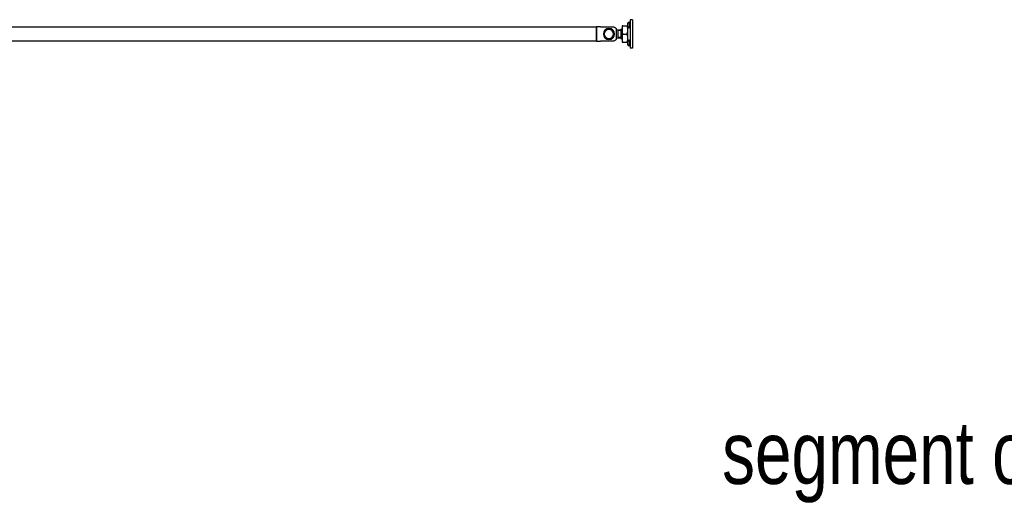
# Model space of a CAD drawing. Header units: inches. Extents: x 1156 to 71303, y -52654 to 51.
# Tile 186 of 217: x 64221 to 64771, y -41307 to -41036. Entities that reach past the tile are written whole.
import ezdxf

# ---------------------------------------------------------------- set-up
doc = ezdxf.new("R2010")
doc.units = ezdxf.units.IN
doc.header["$MEASUREMENT"] = 0
doc.layers.add('AW OGRODZENIA', color=253, linetype='Continuous')
doc.layers.add('p--podpis rysunku', color=7, linetype='Continuous', lineweight=0)
doc.styles.add('1-200', font='arial.ttf', dxfattribs={"width": 0.75, "height": 35})

# ---------------------------------------------------------------- blocks, each defined once
blk = doc.blocks.new('*U1622')
at = {"layer": 'AW OGRODZENIA', "ltscale": 25.4}
for p, q in [((-100, 40), (-100, -40)), ((-100, 40), (-94, 40)), ((-94, 40), (-94, 30)), ((-92.4, 34), (-94, 34)), ((-94, 30), (-94, -30)), ((-92.4, 34), (-92.4, 16)), ((-92.4, 16), (-92.4, 34)), ((-91.6, 34), (-92.4, 34)), ((-91.6, 16), (-91.6, 34)), ((-87.1, 21.3), (-87.1, 28.7)), ((-94, 16), (-92.4, 16)), ((-92.4, 16), (-91.6, 16)), ((-87, -20.8), (-87, 20.8)), ((-86.6, 16.8), (-87, 16.8)), ((-86.6, 23), (-86.6, 11.5)), ((-84.6, 23), (-86.6, 23)), ((-86.6, 11.5), (-86.6, -11.5)), ((-73.7, 23), (-84.6, 23)), ((-73.7, 0), (-84.6, 0)), ((-73.7, 23), (-71.6, 23)), ((-71.6, 23), (-71.6, 11.5)), ((-67.6, 13.6), (-71.6, 13.6)), ((-71.6, 11.5), (-71.6, -11.5)), ((-67.6, 13.6), (-67.6, -13.6)), ((-59.5, 12), (-67.6, 12)), ((-67.6, 10.2), (-59.5, 10.2)), ((-55, 12.6), (-59.5, 12)), ((-59.5, 12), (-59.5, -12)), ((-55, 12), (-55, -12)), ((-11, 20), (-47, 20)), ((-11, 20), (0, 20)), ((0, -20), (0, 20)), ((-92.4, -16), (-94, -16)), ((-92.4, -16), (-92.4, -34)), ((-92.4, -34), (-92.4, -16)), ((-91.6, -16), (-92.4, -16)), ((-91.6, -34), (-91.6, -16)), ((-87.1, -28.7), (-87.1, -21.3)), ((-87, -16.8), (-86.6, -16.8)), ((-86.6, -11.5), (-86.6, -23)), ((-86.6, -23), (-84.6, -23)), ((-73.7, -23), (-84.6, -23)), ((-71.6, -23), (-73.7, -23)), ((-71.6, -11.5), (-71.6, -23)), ((-71.6, -13.6), (-67.6, -13.6)), ((-67.6, -10.2), (-59.5, -10.2)), ((-67.6, -12), (-59.5, -12)), ((-59.5, -12), (-55, -12.6)), ((-47, -20), (-11, -20)), ((0, -20), (-11, -20)), ((-100, -40), (-94, -40)), ((-94, -30), (-94, -40)), ((-94, -34), (-92.4, -34)), ((-92.4, -34), (-91.6, -34))]:
    blk.add_line(p, q, dxfattribs=at)
for radius in [15.5, 14.5, 14, 13]:
    blk.add_circle((-34.5, 0), radius, dxfattribs=at)
for centre, radius, start, end in [((-96.4, 25.3), 10, 21.3862, 61.0146), ((-87.6, 28.7), 0.5, 0, 21.3862), ((-96.4, 24.7), 10, 298.9854, 338.6138), ((-94.5, 20.8), 7.5, 0, 6.6196), ((-87.6, 21.3), 0.5, 338.6138, 0), ((-51.2, 11.1), 35.5, 160.3927, 179.3512), ((-50.6, 12), 36, 180.7917, 199.4644), ((-107.1, 11.1), 35.5, 0.6488, 19.6073), ((-107.7, 12), 36, 340.5356, 359.2083), ((-47, 12), 8, 90, 180), ((-96.4, -24.7), 10, 21.3862, 61.0146), ((-94.5, -20.8), 7.5, 353.3804, 0), ((-87.6, -21.3), 0.5, 0, 21.3862), ((-51.2, -11.9), 35.5, 160.3927, 179.3512), ((-50.6, -11), 36, 180.7917, 199.4644), ((-107.1, -11.9), 35.5, 0.6488, 19.6073), ((-107.7, -11), 36, 340.5356, 359.2083), ((-47, -12), 8, 180, 270), ((-96.4, -25.3), 10, 298.9854, 338.6138), ((-87.6, -28.7), 0.5, 338.6138, 0)]:
    blk.add_arc(centre, radius, start, end, dxfattribs=at)

msp = doc.modelspace()

# ---------------------------------------------------------------- linework, layer by layer
at = {"layer": 'AW OGRODZENIA'}
msp.add_lwpolyline([(64214.526, -41039.888), (64543.527, -41039.888), (64543.527, -41047.888), (64214.526, -41047.888)], close=True, dxfattribs=at)

# ---------------------------------------------------------------- block references
at = {"layer": 'AW OGRODZENIA', "xscale": -0.2, "yscale": 0.2, "zscale": 0.2}
msp.add_blockref('*U1622', (64543.527, -41043.888), dxfattribs=at)

# ---------------------------------------------------------------- texts
at = {"layer": 'p--podpis rysunku', "insert": (65401.734, -41260.359), "char_height": 25, "width": 1021.62292, "attachment_point": 3, "style": '1-200'}
msp.add_mtext('\\pxqc;{\\H1.4x;segment ogrodzenia 250 / 123 cm}', dxfattribs=at)

doc.saveas('drawing.dxf')
